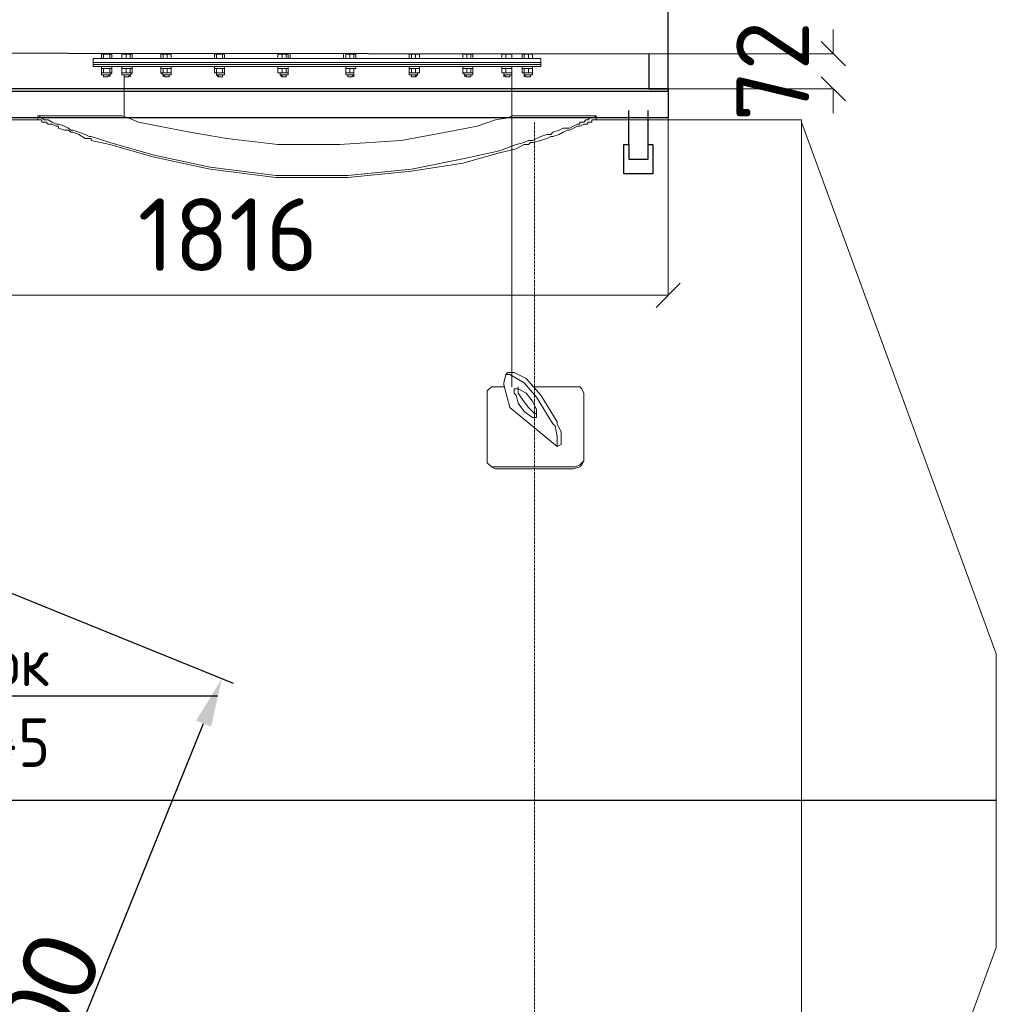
# Model space of a CAD drawing. Header units: millimetres. Extents: x -34827 to 118056, y 11959 to 116489.
# Tile 23 of 105: x 2420 to 4435, y 98137 to 100167. Entities that reach past the tile are written whole.
import ezdxf
from ezdxf import colors
from ezdxf.entities.mleader import LeaderData, LeaderLine
from ezdxf.math import Vec2, Vec3

# ---------------------------------------------------------------- set-up
doc = ezdxf.new("R2010")
doc.units = ezdxf.units.MM
doc.linetypes.add('PDF_IMPORT', pattern=[1, 0.8, -0.2])
doc.layers.add('PDF _Геометрия', color=7, linetype='Continuous')
doc.layers.add('Размеры', color=7, linetype='Continuous', lineweight=15)
doc.styles.get("Standard").update_dxf_attribs({"font": 'isocpeur.ttf'})
doc.styles.add('Аннотативный', font='arial.ttf')
doc.styles.add('СПДС', font='isocpeur.ttf', dxfattribs={"width": 0.9, "height": 100})
doc.dimstyles.new('Размер 1000', dxfattribs={"dimtxt": 300, "dimasz": 50, "dimexe": 0.18, "dimexo": 0.0625, "dimgap": 50, "dimtad": 1, "dimdec": 0, "dimrnd": 1, "dimzin": 0, "dimdsep": 46, "dimtxsty": 'Standard', "dimblk": 'OBLIQUE', "dimcen": -0.09, "dimclrd": 5, "dimclre": 5, "dimclrt": 5, "dimadec": 0, "dimazin": 0, "dimtfac": 1, "dimtdec": 0, "dimtofl": 0, "dimtmove": 0, "dimatfit": 3, "dimldrblk": 'OBLIQUE', "dimfxl": 1, "dimtolj": 1, "dimtzin": 0, "dimlwd": 13, "dimlwe": 13, "dimarcsym": 0})
doc.dimstyles.new('СПДС', dxfattribs={"dimtxt": 100, "dimasz": 100, "dimexe": 25, "dimexo": 0.625, "dimgap": 10, "dimtad": 1, "dimtxsty": 'Аннотативный', "dimcen": 2.5, "dimadec": 0, "dimazin": 0, "dimtfac": 1, "dimtmove": 0, "dimatfit": 3, "dimldrblk": 'NONE', "dimfxl": 25, "dimarcsym": 0})

# ---------------------------------------------------------------- blocks, each defined once
blk = doc.blocks.new('*D255')
at = {"layer": 'Defpoints', "color": 0, "transparency": 16777216}
for p in [(1883.3, 99195.2), (2837.3, 98808.6), (1244.8, 97619.7)]:
    blk.add_point(p, dxfattribs=at)
at = {"layer": 'Размеры', "color": 0, "lineweight": -2, "transparency": 16777216}
for p, q in [((1883.9, 99195), (2860.4, 98799.2)), ((2236.3, 97325.8), (2799.7, 98715.9)), ((1245.3, 97619.5), (2221.9, 97223.7))]:
    blk.add_line(p, q, dxfattribs=at)
at = {"layer": 'Размеры', "color": 0, "transparency": 16777216}
for points in [[(2784.3, 98722.2), (2815.2, 98709.7), (2837.3, 98808.6)], [(2220.8, 97332), (2251.7, 97319.5), (2198.7, 97233.1)]]:
    blk.add_solid(points, dxfattribs=at)
at = {"layer": 'Размеры', "color": 0, "transparency": 16777216, "insert": (2437.7, 98053.4), "char_height": 150, "attachment_point": 5, "rotation": 67.9368, "style": 'Аннотативный'}
blk.add_mtext('1200', dxfattribs=at)
blk = doc.blocks.new('_None')
blk = doc.blocks.new('_Oblique')
at = {"color": 0, "linetype": 'ByBlock', "lineweight": -2}
blk.add_line((-0.5, -0.5), (0.5, 0.5), dxfattribs=at)
blk = doc.blocks.new('*D257')
at = {"layer": 'Defpoints', "color": 0, "transparency": 16777216}
for p in [(1941.9, 99964.7), (3757.9, 99964.7), (3757.9, 99598.9)]:
    blk.add_point(p, dxfattribs=at)
at = {"layer": 'Размеры', "color": 5, "lineweight": 13, "transparency": 16777216}
for p, q in [((1941.9, 99964.6), (1941.9, 99598.7)), ((3757.9, 99964.6), (3757.9, 99598.7)), ((1941.9, 99598.9), (3757.9, 99598.9))]:
    blk.add_line(p, q, dxfattribs=at)
at = {"layer": 'Размеры', "color": 5, "lineweight": 13, "transparency": 16777216, "xscale": 50, "yscale": 50, "zscale": 50, "rotation": 180}
blk.add_blockref('_Oblique', (1941.9, 99598.9), dxfattribs=at)
at = {"layer": 'Размеры', "color": 5, "lineweight": 13, "transparency": 16777216, "xscale": 50, "yscale": 50, "zscale": 50}
blk.add_blockref('_Oblique', (3757.9, 99598.9), dxfattribs=at)
at = {"layer": 'Размеры', "color": 5, "transparency": 16777216, "insert": (2849.9, 99723.9), "char_height": 150, "attachment_point": 5}
blk.add_mtext('\\A1;1816', dxfattribs=at)
blk = doc.blocks.new('*D258')
at = {"layer": 'Defpoints', "color": 0, "transparency": 16777216}
for p in [(3717.8, 100097.1), (4098.4, 100097.1), (3717.9, 100024.7)]:
    blk.add_point(p, dxfattribs=at)
at = {"layer": 'Размеры', "color": 5, "lineweight": 13, "transparency": 16777216}
for p, q in [((4098.4, 100097.1), (4098.4, 100147.1)), ((3717.9, 100097.1), (4098.6, 100097.1)), ((3717.9, 100024.7), (4098.6, 100024.7)), ((4098.4, 100024.7), (4098.4, 99974.7))]:
    blk.add_line(p, q, dxfattribs=at)
at = {"layer": 'Размеры', "color": 5, "lineweight": 13, "transparency": 16777216, "xscale": 50, "yscale": 50, "zscale": 50}
for p, rotation in [((4098.4, 100097.1), 270), ((4098.4, 100024.7), 90)]:
    blk.add_blockref('_Oblique', p, dxfattribs=dict(at, rotation=rotation))
at = {"layer": 'Размеры', "color": 5, "transparency": 16777216, "insert": (3973.4, 100060.9), "char_height": 150, "attachment_point": 5, "rotation": 90}
blk.add_mtext('\\A1;72', dxfattribs=at)

msp = doc.modelspace()

# ---------------------------------------------------------------- linework, layer by layer
msp.add_line((4434.5719, 98557.2732), (-365.4281, 98557.2732))
at = {"lineweight": 30}
for points in [[(3757.8523, 100247.1048), (1281.8523, 100249.7185), (1281.8523, 100099.7185), (3757.8523, 100097.1048)], [(1941.8523, 100019.7185), (3757.8523, 100019.7185), (3757.8523, 100024.7185)], [(3757.8523, 100024.7185), (3757.8523, 99964.7185), (1941.8523, 99964.6806)], [(3757.8523, 100024.7185), (1941.8523, 100024.7185)], [(3676.5224, 99909.7161), (3676.5224, 99979.7161)], [(3716.5224, 99909.7161), (3716.5224, 99979.7161)], [(3716.5224, 99909.7161), (3726.5224, 99909.7161), (3726.5224, 99849.7161), (3666.5224, 99849.7161), (3666.5224, 99909.7161), (3676.5224, 99909.7161)], [(3676.5224, 99909.7161), (3676.5224, 99879.7161), (3716.5224, 99879.7161), (3716.5224, 99909.7161)]]:
    msp.add_lwpolyline(points, dxfattribs=at)
at = {"layer": 'PDF _Геометрия', "lineweight": 5}
for p, q in [((2572.138, 100087.432), (2572.138, 100078.9663)), ((3105.4713, 100087.432), (2572.138, 100087.432)), ((3105.4713, 100078.9663), (2572.138, 100078.9663)), ((2572.138, 100078.9663), (2572.138, 100074.7335)), ((2572.138, 100078.9663), (3105.4713, 100078.9663)), ((2606.0004, 100095.8976), (2589.0692, 100095.8976)), ((2589.0692, 100095.8976), (2589.0692, 100087.432)), ((2589.0692, 100095.8976), (2593.302, 100095.8976)), ((2593.302, 100087.432), (2593.302, 100095.8976)), ((2593.302, 100095.8976), (2597.5348, 100095.8976)), ((2597.5348, 100095.8976), (2601.7676, 100095.8976)), ((2601.7676, 100095.8976), (2606.0004, 100095.8976)), ((2610.2332, 100095.8976), (2606.0004, 100095.8976)), ((2606.0004, 100095.8976), (2606.0004, 100087.432)), ((2606.0004, 100095.8976), (2610.2332, 100095.8976)), ((2610.2332, 100095.8976), (2606.0004, 100095.8976)), ((2610.2332, 100087.432), (2610.2332, 100095.8976)), ((2631.3973, 100087.432), (2631.3973, 100095.8976)), ((2631.3973, 100095.8976), (2648.3285, 100095.8976)), ((2631.3973, 100095.8976), (2635.6301, 100095.8976)), ((2635.6301, 100095.8976), (2639.8629, 100095.8976)), ((2639.8629, 100087.432), (2639.8629, 100095.8976)), ((2639.8629, 100095.8976), (2644.0957, 100095.8976)), ((2644.0957, 100095.8976), (2648.3285, 100095.8976)), ((2648.3285, 100095.8976), (2652.5613, 100095.8976)), ((2648.3285, 100087.432), (2648.3285, 100095.8976)), ((2648.3285, 100095.8976), (2652.5613, 100095.8976)), ((2652.5613, 100095.8976), (2652.5613, 100087.432)), ((2716.0533, 100095.8976), (2711.8205, 100095.8976)), ((2711.8205, 100095.8976), (2711.8205, 100087.432)), ((2711.8205, 100087.432), (2711.8205, 100095.8976)), ((2711.8205, 100095.8976), (2716.0533, 100095.8976)), ((2711.8205, 100095.8976), (2716.0533, 100095.8976)), ((2720.2862, 100095.8976), (2716.0533, 100095.8976)), ((2716.0533, 100095.8976), (2716.0533, 100087.432)), ((2716.0533, 100095.8976), (2732.9846, 100095.8976)), ((2724.519, 100095.8976), (2720.2862, 100095.8976)), ((2728.7518, 100095.8976), (2724.519, 100095.8976)), ((2724.519, 100095.8976), (2724.519, 100087.432)), ((2732.9846, 100095.8976), (2728.7518, 100095.8976)), ((2732.9846, 100095.8976), (2732.9846, 100087.432)), ((2732.9846, 100087.432), (2732.9846, 100095.8976)), ((2821.8735, 100087.432), (2821.8735, 100095.8976)), ((2821.8735, 100095.8976), (2826.1063, 100095.8976)), ((2826.1063, 100095.8976), (2826.1063, 100087.432)), ((2830.3391, 100095.8976), (2826.1063, 100095.8976)), ((2826.1063, 100095.8976), (2843.0375, 100095.8976)), ((2834.5719, 100095.8976), (2830.3391, 100095.8976)), ((2838.8047, 100095.8976), (2834.5719, 100095.8976)), ((2838.8047, 100087.432), (2838.8047, 100095.8976)), ((2838.8047, 100095.8976), (2843.0375, 100095.8976)), ((2843.0375, 100095.8976), (2843.0375, 100087.432)), ((2953.0904, 100087.432), (2953.0904, 100095.8976)), ((2953.0904, 100095.8976), (2957.3232, 100095.8976)), ((2957.3232, 100095.8976), (2953.0904, 100095.8976)), ((2957.3232, 100095.8976), (2974.2544, 100095.8976)), ((2961.556, 100095.8976), (2957.3232, 100095.8976)), ((2961.556, 100087.432), (2961.556, 100095.8976)), ((2961.556, 100095.8976), (2965.7888, 100095.8976)), ((2965.7888, 100095.8976), (2970.0216, 100095.8976)), ((2970.0216, 100087.432), (2970.0216, 100095.8976)), ((2970.0216, 100095.8976), (2974.2544, 100095.8976)), ((2974.2544, 100095.8976), (2974.2544, 100087.432)), ((2978.4872, 100087.432), (2978.4872, 100097.9275)), ((3088.5401, 100087.432), (3088.5401, 100097.8114)), ((3097.0057, 100095.8976), (3092.7729, 100095.8976)), ((3092.7729, 100095.8976), (3092.7729, 100087.432)), ((3092.7729, 100087.432), (3092.7729, 100095.8976)), ((3092.7729, 100095.8976), (3109.7041, 100095.8976)), ((3101.2385, 100095.8976), (3097.0057, 100095.8976)), ((3101.2385, 100087.432), (3101.2385, 100095.8976)), ((3101.2385, 100095.8976), (3105.4713, 100095.8976)), ((3105.4713, 100095.8976), (3109.7041, 100095.8976)), ((3494.8893, 100087.432), (3105.4713, 100087.432)), ((3494.8893, 100078.9663), (3105.4713, 100078.9663)), ((3105.4713, 100078.9663), (3494.8893, 100078.9663)), ((3109.7041, 100095.8976), (3109.7041, 100087.432)), ((3109.7041, 100095.8976), (3113.9369, 100095.8976)), ((3113.9369, 100095.8976), (3109.7041, 100095.8976)), ((3113.9369, 100087.432), (3113.9369, 100095.8976)), ((3240.9211, 100095.8976), (3223.9899, 100095.8976)), ((3223.9899, 100095.8976), (3223.9899, 100087.432)), ((3223.9899, 100087.432), (3223.9899, 100095.8976)), ((3223.9899, 100095.8976), (3228.2227, 100095.8976)), ((3228.2227, 100095.8976), (3228.2227, 100087.432)), ((3232.4555, 100095.8976), (3228.2227, 100095.8976)), ((3236.6883, 100095.8976), (3232.4555, 100095.8976)), ((3236.6883, 100087.432), (3236.6883, 100095.8976)), ((3236.6883, 100095.8976), (3240.9211, 100095.8976)), ((3240.9211, 100095.8976), (3245.1539, 100095.8976)), ((3245.1539, 100095.8976), (3240.9211, 100095.8976)), ((3240.9211, 100095.8976), (3245.1539, 100095.8976)), ((3245.1539, 100095.8976), (3245.1539, 100087.432)), ((3245.1539, 100087.432), (3245.1539, 100095.8976)), ((3334.0428, 100087.432), (3334.0428, 100095.8976)), ((3334.0428, 100095.8976), (3338.2756, 100095.8976)), ((3338.2756, 100095.8976), (3334.0428, 100095.8976)), ((3334.0428, 100095.8976), (3338.2756, 100095.8976)), ((3355.2068, 100095.8976), (3338.2756, 100095.8976)), ((3338.2756, 100095.8976), (3342.5084, 100095.8976)), ((3346.7412, 100095.8976), (3342.5084, 100095.8976)), ((3342.5084, 100095.8976), (3342.5084, 100087.432)), ((3350.974, 100095.8976), (3346.7412, 100095.8976)), ((3350.974, 100087.432), (3350.974, 100095.8976)), ((3350.974, 100095.8976), (3355.2068, 100095.8976)), ((3355.2068, 100087.432), (3355.2068, 100095.8976)), ((3414.466, 100095.8976), (3418.6988, 100095.8976)), ((3418.6988, 100095.8976), (3414.466, 100095.8976)), ((3414.466, 100095.8976), (3414.466, 100087.432)), ((3414.466, 100087.432), (3414.466, 100095.8976)), ((3414.466, 100095.8976), (3418.6988, 100095.8976)), ((3435.6301, 100095.8976), (3418.6988, 100095.8976)), ((3418.6988, 100095.8976), (3422.9317, 100095.8976)), ((3427.1645, 100095.8976), (3422.9317, 100095.8976)), ((3422.9317, 100095.8976), (3422.9317, 100087.432)), ((3431.3973, 100095.8976), (3427.1645, 100095.8976)), ((3435.6301, 100095.8976), (3431.3973, 100095.8976)), ((3435.6301, 100087.432), (3435.6301, 100095.8976)), ((3435.6301, 100095.8976), (3435.6301, 100087.432)), ((3435.6301, 100087.432), (3435.6301, 100095.8976)), ((3461.0269, 100095.8976), (3456.7941, 100095.8976)), ((3456.7941, 100095.8976), (3456.7941, 100087.432)), ((3456.7941, 100087.432), (3456.7941, 100095.8976)), ((3456.7941, 100095.8976), (3461.0269, 100095.8976)), ((3465.2597, 100095.8976), (3461.0269, 100095.8976)), ((3477.9581, 100095.8976), (3461.0269, 100095.8976)), ((3461.0269, 100095.8976), (3461.0269, 100087.432)), ((3469.4925, 100095.8976), (3465.2597, 100095.8976)), ((3469.4925, 100087.432), (3469.4925, 100095.8976)), ((3469.4925, 100095.8976), (3473.7253, 100095.8976)), ((3473.7253, 100095.8976), (3477.9581, 100095.8976)), ((3477.9581, 100095.8976), (3477.9581, 100087.432)), ((3477.9581, 100087.432), (3477.9581, 100095.8976)), ((3494.8893, 100078.9663), (3494.8893, 100087.432)), ((3494.8893, 100074.7335), (3494.8893, 100078.9663)), ((2572.138, 100074.7335), (3105.4713, 100074.7335)), ((2572.138, 100070.5007), (2572.138, 100074.7335)), ((2572.138, 100074.7335), (2580.6036, 100074.7335)), ((2580.6036, 100070.5007), (2572.138, 100070.5007)), ((2580.6036, 100074.7335), (3494.8893, 100074.7335)), ((3494.8893, 100070.5007), (2580.6036, 100070.5007)), ((2589.0692, 100066.2679), (2589.0692, 100070.5007)), ((2589.0692, 100070.5007), (2589.0692, 100066.2679)), ((2589.0692, 100066.2679), (2589.0692, 100057.8023)), ((2593.302, 100066.2679), (2589.0692, 100066.2679)), ((2589.0692, 100066.2679), (2610.2332, 100066.2679)), ((2593.302, 100057.8023), (2593.302, 100066.2679)), ((2593.302, 100066.2679), (2597.5348, 100066.2679)), ((2597.5348, 100066.2679), (2601.7676, 100066.2679)), ((2601.7676, 100066.2679), (2606.0004, 100066.2679)), ((2610.2332, 100066.2679), (2606.0004, 100066.2679)), ((2606.0004, 100066.2679), (2606.0004, 100057.8023)), ((2606.0004, 100066.2679), (2610.2332, 100066.2679)), ((2610.2332, 100066.2679), (2606.0004, 100066.2679)), ((2610.2332, 100066.2679), (2610.2332, 100070.5007)), ((2610.2332, 100057.8023), (2610.2332, 100066.2679)), ((2631.3973, 100066.2679), (2631.3973, 100070.5007)), ((2631.3973, 100070.5007), (2631.3973, 100066.2679)), ((2631.3973, 100066.2679), (2631.3973, 100057.8023)), ((2652.5613, 100066.2679), (2631.3973, 100066.2679)), ((2631.3973, 100066.2679), (2635.6301, 100066.2679)), ((2635.6301, 100066.2679), (2639.8629, 100066.2679)), ((2639.8629, 100066.2679), (2644.0957, 100066.2679)), ((2639.8629, 100066.2679), (2639.8629, 100057.8023)), ((2644.0957, 100066.2679), (2648.3285, 100066.2679)), ((2648.3285, 100066.2679), (2652.5613, 100066.2679)), ((2648.3285, 100057.8023), (2648.3285, 100066.2679)), ((2648.3285, 100066.2679), (2652.5613, 100066.2679)), ((2652.5613, 100070.5007), (2652.5613, 100066.2679)), ((2652.5613, 100066.2679), (2652.5613, 100057.8023)), ((2711.8205, 100070.5007), (2711.8205, 100066.2679)), ((2711.8205, 100066.2679), (2711.8205, 100057.8023)), ((2716.0533, 100066.2679), (2711.8205, 100066.2679)), ((2732.9846, 100066.2679), (2711.8205, 100066.2679)), ((2711.8205, 100066.2679), (2716.0533, 100066.2679)), ((2716.0533, 100057.8023), (2716.0533, 100066.2679)), ((2716.0533, 100066.2679), (2720.2862, 100066.2679)), ((2720.2862, 100066.2679), (2724.519, 100066.2679)), ((2724.519, 100066.2679), (2728.7518, 100066.2679)), ((2724.519, 100066.2679), (2724.519, 100057.8023)), ((2728.7518, 100066.2679), (2732.9846, 100066.2679)), ((2732.9846, 100070.5007), (2732.9846, 100066.2679)), ((2732.9846, 100066.2679), (2732.9846, 100057.8023)), ((2821.8735, 100066.2679), (2821.8735, 100070.5007)), ((2826.1063, 100066.2679), (2821.8735, 100066.2679)), ((2821.8735, 100066.2679), (2821.8735, 100057.8023)), ((2843.0375, 100066.2679), (2821.8735, 100066.2679)), ((2826.1063, 100057.8023), (2826.1063, 100066.2679)), ((2826.1063, 100066.2679), (2830.3391, 100066.2679)), ((2830.3391, 100066.2679), (2834.5719, 100066.2679)), ((2834.5719, 100066.2679), (2838.8047, 100066.2679)), ((2838.8047, 100057.8023), (2838.8047, 100066.2679)), ((2838.8047, 100066.2679), (2843.0375, 100066.2679)), ((2843.0375, 100070.5007), (2843.0375, 100066.2679)), ((2843.0375, 100066.2679), (2843.0375, 100057.8023)), ((2953.0904, 100066.2679), (2953.0904, 100070.5007)), ((2974.2544, 100066.2679), (2953.0904, 100066.2679)), ((2953.0904, 100057.8023), (2953.0904, 100066.2679)), ((2953.0904, 100066.2679), (2957.3232, 100066.2679)), ((2957.3232, 100066.2679), (2953.0904, 100066.2679)), ((2957.3232, 100066.2679), (2961.556, 100066.2679)), ((2961.556, 100066.2679), (2961.556, 100057.8023)), ((2961.556, 100066.2679), (2965.7888, 100066.2679)), ((2965.7888, 100066.2679), (2970.0216, 100066.2679)), ((2970.0216, 100066.2679), (2970.0216, 100057.8023)), ((2970.0216, 100066.2679), (2974.2544, 100066.2679)), ((2974.2544, 100070.5007), (2974.2544, 100066.2679)), ((2974.2544, 100066.2679), (2974.2544, 100057.8023)), ((3092.7729, 100066.2679), (3092.7729, 100070.5007)), ((3092.7729, 100057.8023), (3092.7729, 100066.2679)), ((3092.7729, 100066.2679), (3097.0057, 100066.2679)), ((3113.9369, 100066.2679), (3092.7729, 100066.2679)), ((3097.0057, 100066.2679), (3101.2385, 100066.2679)), ((3101.2385, 100066.2679), (3105.4713, 100066.2679)), ((3101.2385, 100066.2679), (3101.2385, 100057.8023)), ((3105.4713, 100074.7335), (3494.8893, 100074.7335)), ((3105.4713, 100066.2679), (3109.7041, 100066.2679)), ((3109.7041, 100066.2679), (3109.7041, 100057.8023)), ((3113.9369, 100070.5007), (3113.9369, 100066.2679)), ((3223.9899, 100070.5007), (3223.9899, 100066.2679)), ((3223.9899, 100057.8023), (3223.9899, 100066.2679)), ((3223.9899, 100066.2679), (3228.2227, 100066.2679)), ((3223.9899, 100066.2679), (3245.1539, 100066.2679)), ((3232.4555, 100066.2679), (3228.2227, 100066.2679)), ((3228.2227, 100066.2679), (3228.2227, 100057.8023)), ((3236.6883, 100066.2679), (3232.4555, 100066.2679)), ((3240.9211, 100066.2679), (3236.6883, 100066.2679)), ((3236.6883, 100057.8023), (3236.6883, 100066.2679)), ((3240.9211, 100066.2679), (3245.1539, 100066.2679)), ((3245.1539, 100066.2679), (3240.9211, 100066.2679)), ((3245.1539, 100070.5007), (3245.1539, 100066.2679)), ((3245.1539, 100066.2679), (3245.1539, 100057.8023)), ((3334.0428, 100066.2679), (3334.0428, 100070.5007)), ((3338.2756, 100066.2679), (3334.0428, 100066.2679)), ((3334.0428, 100066.2679), (3338.2756, 100066.2679)), ((3338.2756, 100066.2679), (3334.0428, 100066.2679)), ((3334.0428, 100066.2679), (3334.0428, 100057.8023)), ((3355.2068, 100066.2679), (3338.2756, 100066.2679)), ((3338.2756, 100066.2679), (3342.5084, 100066.2679)), ((3346.7412, 100066.2679), (3342.5084, 100066.2679)), ((3342.5084, 100066.2679), (3342.5084, 100057.8023)), ((3350.974, 100066.2679), (3346.7412, 100066.2679)), ((3350.974, 100066.2679), (3355.2068, 100066.2679)), ((3350.974, 100057.8023), (3350.974, 100066.2679)), ((3355.2068, 100070.5007), (3355.2068, 100066.2679)), ((3355.2068, 100066.2679), (3355.2068, 100057.8023)), ((3414.466, 100070.5007), (3414.466, 100066.2679)), ((3418.6988, 100066.2679), (3414.466, 100066.2679)), ((3414.466, 100066.2679), (3418.6988, 100066.2679)), ((3418.6988, 100066.2679), (3414.466, 100066.2679)), ((3414.466, 100066.2679), (3414.466, 100057.8023)), ((3435.6301, 100066.2679), (3418.6988, 100066.2679)), ((3418.6988, 100066.2679), (3422.9317, 100066.2679)), ((3427.1645, 100066.2679), (3422.9317, 100066.2679)), ((3422.9317, 100066.2679), (3422.9317, 100057.8023)), ((3431.3973, 100066.2679), (3427.1645, 100066.2679)), ((3435.6301, 100066.2679), (3431.3973, 100066.2679)), ((3435.6301, 100070.5007), (3435.6301, 100066.2679)), ((3435.6301, 100057.8023), (3435.6301, 100066.2679)), ((3435.6301, 100066.2679), (3435.6301, 100057.8023)), ((3435.6301, 100057.8023), (3435.6301, 100066.2679)), ((3456.7941, 100066.2679), (3456.7941, 100070.5007)), ((3456.7941, 100070.5007), (3456.7941, 100066.2679)), ((3465.2597, 100066.2679), (3456.7941, 100066.2679)), ((3461.0269, 100066.2679), (3456.7941, 100066.2679)), ((3456.7941, 100066.2679), (3456.7941, 100057.8023)), ((3456.7941, 100057.8023), (3456.7941, 100066.2679)), ((3456.7941, 100066.2679), (3461.0269, 100066.2679)), ((3465.2597, 100066.2679), (3461.0269, 100066.2679)), ((3461.0269, 100066.2679), (3461.0269, 100057.8023)), ((3477.9581, 100066.2679), (3465.2597, 100066.2679)), ((3469.4925, 100066.2679), (3465.2597, 100066.2679)), ((3473.7253, 100066.2679), (3469.4925, 100066.2679)), ((3469.4925, 100066.2679), (3469.4925, 100057.8023)), ((3477.9581, 100066.2679), (3473.7253, 100066.2679)), ((3477.9581, 100070.5007), (3477.9581, 100066.2679)), ((3477.9581, 100057.8023), (3477.9581, 100066.2679)), ((3477.9581, 100057.8023), (3477.9581, 100066.2679)), ((3494.8893, 100074.7335), (3494.8893, 100070.5007)), ((2589.0692, 100057.8023), (2589.0692, 100053.5695)), ((2593.302, 100057.8023), (2589.0692, 100057.8023)), ((2589.0692, 100057.8023), (2589.0692, 100053.5695)), ((2589.0692, 100053.5695), (2606.0004, 100053.5695)), ((2597.5348, 100057.8023), (2593.302, 100057.8023)), ((2593.302, 100049.3367), (2593.302, 100053.5695)), ((2593.302, 100053.5695), (2597.5348, 100053.5695)), ((2593.302, 100053.5695), (2593.302, 100049.3367)), ((2593.302, 100053.5695), (2593.302, 100049.3367)), ((2597.5348, 100049.3367), (2593.302, 100049.3367)), ((2601.7676, 100057.8023), (2597.5348, 100057.8023)), ((2597.5348, 100053.5695), (2606.0004, 100053.5695)), ((2601.7676, 100049.3367), (2597.5348, 100049.3367)), ((2606.0004, 100057.8023), (2601.7676, 100057.8023)), ((2606.0004, 100053.5695), (2601.7676, 100049.3367)), ((2606.0004, 100053.5695), (2610.2332, 100057.8023)), ((2610.2332, 100057.8023), (2606.0004, 100053.5695)), ((2606.0004, 100057.8023), (2610.2332, 100057.8023)), ((2606.0004, 100053.5695), (2606.0004, 100049.3367)), ((2631.3973, 100057.8023), (2631.3973, 100053.5695)), ((2631.3973, 100053.5695), (2631.3973, 100057.8023)), ((2631.3973, 100057.8023), (2635.6301, 100057.8023)), ((2631.3973, 100053.5695), (2635.6301, 100053.5695)), ((2635.6301, 100057.8023), (2639.8629, 100057.8023)), ((2635.6301, 100049.3367), (2635.6301, 100053.5695)), ((2635.6301, 100053.5695), (2644.0957, 100053.5695)), ((2635.6301, 100053.5695), (2635.6301, 99964.6806)), ((2648.3285, 100053.5695), (2635.6301, 100053.5695)), ((2635.6301, 100053.5695), (2635.6301, 100049.3367)), ((2644.0957, 100049.3367), (2635.6301, 100049.3367)), ((2639.8629, 100057.8023), (2644.0957, 100057.8023)), ((2644.0957, 100057.8023), (2648.3285, 100057.8023)), ((2644.0957, 100053.5695), (2648.3285, 100053.5695)), ((2648.3285, 100053.5695), (2644.0957, 100049.3367)), ((2652.5613, 100057.8023), (2648.3285, 100057.8023)), ((2652.5613, 100057.8023), (2648.3285, 100053.5695)), ((2648.3285, 100053.5695), (2648.3285, 100049.3367)), ((2711.8205, 100057.8023), (2716.0533, 100057.8023)), ((2711.8205, 100057.8023), (2716.0533, 100053.5695)), ((2720.2862, 100057.8023), (2716.0533, 100057.8023)), ((2720.2862, 100049.3367), (2716.0533, 100053.5695)), ((2716.0533, 100053.5695), (2724.519, 100053.5695)), ((2716.0533, 100053.5695), (2732.9846, 100053.5695)), ((2716.0533, 100053.5695), (2716.0533, 100049.3367)), ((2724.519, 100057.8023), (2720.2862, 100057.8023)), ((2724.519, 100049.3367), (2720.2862, 100049.3367)), ((2728.7518, 100057.8023), (2724.519, 100057.8023)), ((2724.519, 100053.5695), (2728.7518, 100053.5695)), ((2728.7518, 100049.3367), (2724.519, 100049.3367)), ((2732.9846, 100057.8023), (2728.7518, 100057.8023)), ((2728.7518, 100053.5695), (2728.7518, 100049.3367)), ((2728.7518, 100053.5695), (2728.7518, 100049.3367)), ((2732.9846, 100053.5695), (2732.9846, 100057.8023)), ((2821.8735, 100057.8023), (2826.1063, 100057.8023)), ((2826.1063, 100057.8023), (2830.3391, 100057.8023)), ((2826.1063, 100053.5695), (2826.1063, 100057.8023)), ((2830.3391, 100053.5695), (2826.1063, 100053.5695)), ((2830.3391, 100049.3367), (2826.1063, 100053.5695)), ((2826.1063, 100053.5695), (2838.8047, 100053.5695)), ((2830.3391, 100057.8023), (2834.5719, 100057.8023)), ((2843.0375, 100053.5695), (2830.3391, 100053.5695)), ((2830.3391, 100053.5695), (2830.3391, 100049.3367)), ((2838.8047, 100049.3367), (2830.3391, 100049.3367)), ((2834.5719, 100057.8023), (2838.8047, 100057.8023)), ((2843.0375, 100057.8023), (2838.8047, 100057.8023)), ((2838.8047, 100053.5695), (2838.8047, 100049.3367)), ((2838.8047, 100053.5695), (2838.8047, 100049.3367)), ((2843.0375, 100057.8023), (2843.0375, 100053.5695)), ((2957.3232, 100057.8023), (2953.0904, 100057.8023)), ((2957.3232, 100057.8023), (2953.0904, 100057.8023)), ((2961.556, 100057.8023), (2957.3232, 100057.8023)), ((2957.3232, 100053.5695), (2957.3232, 100057.8023)), ((2961.556, 100049.3367), (2957.3232, 100053.5695)), ((2957.3232, 100053.5695), (2970.0216, 100053.5695)), ((2961.556, 100053.5695), (2957.3232, 100053.5695)), ((2965.7888, 100057.8023), (2961.556, 100057.8023)), ((2974.2544, 100053.5695), (2961.556, 100053.5695)), ((2961.556, 100053.5695), (2961.556, 100049.3367)), ((2970.0216, 100049.3367), (2961.556, 100049.3367)), ((2970.0216, 100057.8023), (2965.7888, 100057.8023)), ((2970.0216, 100057.8023), (2974.2544, 100057.8023)), ((2970.0216, 100053.5695), (2970.0216, 100049.3367)), ((2970.0216, 100053.5695), (2970.0216, 100049.3367)), ((2974.2544, 100057.8023), (2974.2544, 100053.5695)), ((3092.7729, 100053.5695), (3092.7729, 100057.8023)), ((3097.0057, 100057.8023), (3092.7729, 100057.8023)), ((3101.2385, 100053.5695), (3092.7729, 100053.5695)), ((3101.2385, 100057.8023), (3097.0057, 100057.8023)), ((3097.0057, 100049.3367), (3097.0057, 100053.5695)), ((3097.0057, 100053.5695), (3109.7041, 100053.5695)), ((3097.0057, 100053.5695), (3097.0057, 100049.3367)), ((3105.4713, 100049.3367), (3097.0057, 100049.3367)), ((3105.4713, 100057.8023), (3101.2385, 100057.8023)), ((3109.7041, 100053.5695), (3101.2385, 100053.5695)), ((3109.7041, 100057.8023), (3105.4713, 100057.8023)), ((3109.7041, 100053.5695), (3105.4713, 100049.3367)), ((3109.7041, 100057.8023), (3109.7041, 100053.5695)), ((3109.7041, 100053.5695), (3109.7041, 100049.3367)), ((3223.9899, 100053.5695), (3223.9899, 100057.8023)), ((3228.2227, 100057.8023), (3223.9899, 100057.8023)), ((3236.6883, 100053.5695), (3223.9899, 100053.5695)), ((3228.2227, 100057.8023), (3232.4555, 100057.8023)), ((3240.9211, 100053.5695), (3228.2227, 100053.5695)), ((3228.2227, 100053.5695), (3228.2227, 100049.3367)), ((3228.2227, 100053.5695), (3228.2227, 100049.3367)), ((3228.2227, 100049.3367), (3236.6883, 100049.3367)), ((3232.4555, 100057.8023), (3236.6883, 100057.8023)), ((3236.6883, 100057.8023), (3240.9211, 100057.8023)), ((3236.6883, 100049.3367), (3240.9211, 100053.5695)), ((3240.9211, 100053.5695), (3236.6883, 100053.5695)), ((3236.6883, 100053.5695), (3236.6883, 100049.3367)), ((3240.9211, 100057.8023), (3245.1539, 100057.8023)), ((3245.1539, 100057.8023), (3240.9211, 100057.8023)), ((3240.9211, 100057.8023), (3240.9211, 100053.5695)), ((3334.0428, 100057.8023), (3338.2756, 100053.5695)), ((3338.2756, 100057.8023), (3334.0428, 100057.8023)), ((3342.5084, 100057.8023), (3338.2756, 100057.8023)), ((3342.5084, 100049.3367), (3338.2756, 100053.5695)), ((3338.2756, 100053.5695), (3350.974, 100053.5695)), ((3338.2756, 100053.5695), (3350.974, 100053.5695)), ((3338.2756, 100053.5695), (3338.2756, 100049.3367)), ((3342.5084, 100057.8023), (3346.7412, 100057.8023)), ((3350.974, 100049.3367), (3342.5084, 100049.3367)), ((3346.7412, 100057.8023), (3350.974, 100057.8023)), ((3355.2068, 100057.8023), (3350.974, 100057.8023)), ((3350.974, 100053.5695), (3350.974, 100049.3367)), ((3350.974, 100053.5695), (3350.974, 100049.3367)), ((3350.974, 100053.5695), (3355.2068, 100053.5695)), ((3355.2068, 100053.5695), (3355.2068, 100057.8023)), ((3414.466, 100057.8023), (3418.6988, 100057.8023)), ((3418.6988, 100057.8023), (3414.466, 100057.8023)), ((3422.9317, 100057.8023), (3418.6988, 100057.8023)), ((3418.6988, 100057.8023), (3418.6988, 100053.5695)), ((3418.6988, 100053.5695), (3431.3973, 100053.5695)), ((3422.9317, 100049.3367), (3418.6988, 100053.5695)), ((3418.6988, 100053.5695), (3431.3973, 100053.5695)), ((3418.6988, 100053.5695), (3418.6988, 100049.3367)), ((3427.1645, 100057.8023), (3422.9317, 100057.8023)), ((3431.3973, 100049.3367), (3422.9317, 100049.3367)), ((3431.3973, 100057.8023), (3427.1645, 100057.8023)), ((3435.6301, 100057.8023), (3431.3973, 100057.8023)), ((3431.3973, 100053.5695), (3431.3973, 100049.3367)), ((3431.3973, 100053.5695), (3435.6301, 100053.5695)), ((3431.3973, 100053.5695), (3431.3973, 100049.3367)), ((3435.6301, 100053.5695), (3435.6301, 100057.8023)), ((3435.6301, 100053.5695), (3435.6301, 99964.6806)), ((3456.7941, 100057.8023), (3461.0269, 100057.8023)), ((3461.0269, 100057.8023), (3456.7941, 100057.8023)), ((3461.0269, 100057.8023), (3465.2597, 100057.8023)), ((3461.0269, 100053.5695), (3461.0269, 100057.8023)), ((3461.0269, 100057.8023), (3461.0269, 100053.5695)), ((3465.2597, 100049.3367), (3461.0269, 100053.5695)), ((3461.0269, 100053.5695), (3465.2597, 100049.3367)), ((3473.7253, 100053.5695), (3461.0269, 100053.5695)), ((3461.0269, 100053.5695), (3477.9581, 100053.5695)), ((3461.0269, 100053.5695), (3461.0269, 100049.3367)), ((3465.2597, 100057.8023), (3469.4925, 100057.8023)), ((3465.2597, 100049.3367), (3473.7253, 100049.3367)), ((3469.4925, 100057.8023), (3473.7253, 100057.8023)), ((3473.7253, 100057.8023), (3477.9581, 100057.8023)), ((3473.7253, 100049.3367), (3473.7253, 100053.5695)), ((3473.7253, 100053.5695), (3473.7253, 100049.3367)), ((3477.9581, 100053.5695), (3477.9581, 100057.8023)), ((3477.9581, 100057.8023), (3477.9581, 100053.5695)), ((3435.6301, 100011.2415), (3435.6301, 99410.1833)), ((2457.8523, 99960.4478), (1094.8893, 99960.4478)), ((1094.8893, 99960.4478), (2457.8523, 99960.4478)), ((2457.8523, 99968.9134), (2631.3973, 99968.9134)), ((2631.3973, 99968.9134), (2457.8523, 99968.9134)), ((2457.8523, 99968.9134), (2457.8523, 99960.4478)), ((2462.0851, 99968.9134), (2457.8523, 99968.9134)), ((2457.8523, 99968.9134), (2457.8523, 99960.4478)), ((2457.8523, 99960.4478), (2462.0851, 99960.4478)), ((2462.0851, 99964.6806), (2462.0851, 99968.9134)), ((2466.3179, 99964.6806), (2462.0851, 99964.6806)), ((2462.0851, 99960.4478), (2466.3179, 99960.4478)), ((2470.5507, 99960.4478), (2466.3179, 99964.6806)), ((2466.3179, 99960.4478), (2466.3179, 99956.215)), ((2474.7835, 99960.4478), (2470.5507, 99960.4478)), ((2479.0163, 99960.4478), (2474.7835, 99960.4478)), ((2487.4819, 99956.215), (2479.0163, 99960.4478)), ((2631.3973, 99968.9134), (2644.0957, 99964.6806)), ((2644.0957, 99964.6806), (2665.2597, 99956.215)), ((3363.6724, 99947.7494), (3401.7676, 99960.4478)), ((3401.7676, 99960.4478), (3427.1645, 99964.6806)), ((3427.1645, 99964.6806), (3435.6301, 99968.9134)), ((3609.175, 99968.9134), (3435.6301, 99968.9134)), ((3435.6301, 99968.9134), (3609.175, 99968.9134)), ((3507.5877, 99964.6806), (3503.3549, 99964.6806)), ((3503.3549, 99964.6806), (3507.5877, 99964.6806)), ((3511.8205, 99964.6806), (3507.5877, 99964.6806)), ((3507.5877, 99964.6806), (3511.8205, 99964.6806)), ((3588.011, 99960.4478), (3583.7782, 99956.215)), ((3592.2438, 99960.4478), (3588.011, 99960.4478)), ((3596.4766, 99964.6806), (3592.2438, 99960.4478)), ((3600.7094, 99964.6806), (3596.4766, 99964.6806)), ((3604.9422, 99964.6806), (3600.7094, 99964.6806)), ((3600.7094, 99956.215), (3600.7094, 99960.4478)), ((3600.7094, 99960.4478), (3604.9422, 99960.4478)), ((3609.175, 99968.9134), (3604.9422, 99964.6806)), ((3604.9422, 99960.4478), (3609.175, 99960.4478)), ((3609.175, 99960.4478), (3609.175, 99968.9134)), ((3609.175, 99968.9134), (3609.175, 99960.4478)), ((3609.175, 99960.4478), (4032.4555, 99960.4478)), ((4032.4555, 99960.4478), (3609.175, 99960.4478)), ((4032.4555, 99960.4478), (3621.8735, 99960.4478)), ((4032.4555, 99960.4478), (4032.4555, 97949.8658)), ((4032.4555, 98800.6595), (4032.4555, 99960.4478)), ((2466.3179, 99956.215), (2470.5507, 99956.215)), ((2470.5507, 99956.215), (2474.7835, 99956.215)), ((2474.7835, 99956.215), (2479.0163, 99951.9822)), ((2479.0163, 99951.9822), (2487.4819, 99951.9822)), ((2495.9475, 99951.9822), (2487.4819, 99956.215)), ((2487.4819, 99951.9822), (2495.9475, 99947.7494)), ((2500.1803, 99951.9822), (2495.9475, 99951.9822)), ((2495.9475, 99947.7494), (2500.1803, 99947.7494)), ((2512.8787, 99947.7494), (2500.1803, 99951.9822)), ((2500.1803, 99947.7494), (2500.1803, 99943.5166)), ((2500.1803, 99943.5166), (2512.8787, 99939.2838)), ((2521.3444, 99943.5166), (2512.8787, 99947.7494)), ((2512.8787, 99939.2838), (2521.3444, 99939.2838)), ((2525.5772, 99939.2838), (2521.3444, 99943.5166)), ((2521.3444, 99939.2838), (2525.5772, 99935.051)), ((2529.81, 99939.2838), (2525.5772, 99939.2838)), ((2542.5084, 99935.051), (2529.81, 99939.2838)), ((2665.2597, 99956.215), (2707.5877, 99947.7494)), ((2707.5877, 99947.7494), (2771.0798, 99935.051)), ((3300.1803, 99935.051), (3363.6724, 99947.7494)), ((3532.9846, 99939.2838), (3520.2862, 99935.051)), ((3541.4502, 99943.5166), (3532.9846, 99939.2838)), ((3549.9158, 99943.5166), (3541.4502, 99943.5166)), ((3541.4502, 99935.051), (3549.9158, 99939.2838)), ((3554.1486, 99943.5166), (3549.9158, 99943.5166)), ((3549.9158, 99939.2838), (3554.1486, 99939.2838)), ((3562.6142, 99947.7494), (3554.1486, 99943.5166)), ((3554.1486, 99939.2838), (3562.6142, 99943.5166)), ((3571.0798, 99951.9822), (3562.6142, 99947.7494)), ((3562.6142, 99943.5166), (3571.0798, 99947.7494)), ((3575.3126, 99951.9822), (3571.0798, 99951.9822)), ((3571.0798, 99947.7494), (3575.3126, 99947.7494)), ((3583.7782, 99956.215), (3575.3126, 99956.215)), ((3575.3126, 99956.215), (3575.3126, 99951.9822)), ((3575.3126, 99947.7494), (3583.7782, 99951.9822)), ((3583.7782, 99951.9822), (3588.011, 99951.9822)), ((3588.011, 99951.9822), (3592.2438, 99951.9822)), ((3592.2438, 99951.9822), (3592.2438, 99956.215)), ((3592.2438, 99956.215), (3596.4766, 99956.215)), ((3596.4766, 99956.215), (3600.7094, 99956.215)), ((4032.4555, 99956.215), (4434.5719, 98859.9187)), ((4434.5719, 98859.9187), (4032.4555, 99956.215)), ((2525.5772, 99935.051), (2529.81, 99935.051)), ((2529.81, 99935.051), (2542.5084, 99930.8182)), ((2555.2068, 99930.8182), (2542.5084, 99935.051)), ((2542.5084, 99930.8182), (2555.2068, 99922.3526)), ((2563.6724, 99926.5854), (2555.2068, 99930.8182)), ((2555.2068, 99922.3526), (2563.6724, 99922.3526)), ((2567.9052, 99926.5854), (2563.6724, 99926.5854)), ((2563.6724, 99922.3526), (2567.9052, 99922.3526)), ((2606.0004, 99913.887), (2567.9052, 99926.5854)), ((2567.9052, 99922.3526), (2567.9052, 99918.1198)), ((2567.9052, 99918.1198), (2606.0004, 99909.6542)), ((2771.0798, 99935.051), (2847.2703, 99922.3526)), ((2847.2703, 99922.3526), (2953.0904, 99909.6542)), ((3080.0745, 99909.6542), (3207.0586, 99918.1198)), ((3207.0586, 99918.1198), (3300.1803, 99935.051)), ((3469.4925, 99918.1198), (3461.0269, 99913.887)), ((3473.7253, 99918.1198), (3469.4925, 99918.1198)), ((3477.9581, 99918.1198), (3473.7253, 99918.1198)), ((3494.8893, 99926.5854), (3477.9581, 99918.1198)), ((3477.9581, 99913.887), (3494.8893, 99918.1198)), ((3507.5877, 99930.8182), (3494.8893, 99926.5854)), ((3494.8893, 99918.1198), (3507.5877, 99922.3526)), ((3516.0533, 99930.8182), (3507.5877, 99930.8182)), ((3507.5877, 99922.3526), (3516.0533, 99926.5854)), ((3520.2862, 99935.051), (3516.0533, 99930.8182)), ((3516.0533, 99926.5854), (3520.2862, 99926.5854)), ((3520.2862, 99926.5854), (3532.9846, 99930.8182)), ((3532.9846, 99930.8182), (3541.4502, 99935.051)), ((2694.8893, 99888.4902), (2606.0004, 99913.887)), ((2606.0004, 99909.6542), (2694.8893, 99884.2574)), ((2953.0904, 99909.6542), (3080.0745, 99909.6542)), ((3410.2332, 99896.9558), (3334.0428, 99880.0245)), ((3444.0957, 99909.6542), (3410.2332, 99896.9558)), ((3410.2332, 99892.723), (3444.0957, 99901.1886)), ((3461.0269, 99913.887), (3444.0957, 99909.6542)), ((3444.0957, 99901.1886), (3461.0269, 99909.6542)), ((3461.0269, 99909.6542), (3469.4925, 99909.6542)), ((3469.4925, 99909.6542), (3473.7253, 99913.887)), ((3473.7253, 99913.887), (3477.9581, 99913.887)), ((2813.4078, 99863.0933), (2694.8893, 99888.4902)), ((2694.8893, 99884.2574), (2813.4078, 99858.8605)), ((3334.0428, 99880.0245), (3228.2227, 99858.8605)), ((3334.0428, 99871.5589), (3410.2332, 99892.723)), ((2948.8576, 99846.1621), (2813.4078, 99863.0933)), ((2813.4078, 99858.8605), (2948.8576, 99841.9293)), ((3228.2227, 99858.8605), (3097.0057, 99846.1621)), ((3228.2227, 99854.6277), (3334.0428, 99871.5589)), ((3097.0057, 99846.1621), (2948.8576, 99846.1621)), ((2948.8576, 99841.9293), (3097.0057, 99841.9293)), ((3097.0057, 99841.9293), (3228.2227, 99854.6277)), ((3422.9317, 99435.5801), (3418.6988, 99418.6489)), ((3427.1645, 99439.8129), (3422.9317, 99435.5801)), ((3431.3973, 99435.5801), (3422.9317, 99435.5801)), ((3439.8629, 99439.8129), (3427.1645, 99439.8129)), ((3461.0269, 99418.6489), (3431.3973, 99435.5801)), ((3465.2597, 99427.1145), (3439.8629, 99439.8129)), ((3384.8364, 99401.7177), (3393.302, 99410.1833)), ((3393.302, 99410.1833), (3401.7676, 99410.1833)), ((3401.7676, 99410.1833), (3418.6988, 99410.1833)), ((3418.6988, 99418.6489), (3418.6988, 99414.4161)), ((3418.6988, 99414.4161), (3431.3973, 99367.8552)), ((3448.3285, 99410.1833), (3448.3285, 99397.4849)), ((3486.4237, 99389.0193), (3461.0269, 99418.6489)), ((3494.8893, 99393.2521), (3465.2597, 99427.1145)), ((3482.1909, 99410.1833), (3562.6142, 99410.1833)), ((3562.6142, 99410.1833), (3575.3126, 99410.1833)), ((3575.3126, 99410.1833), (3579.5454, 99405.9505)), ((3384.8364, 99397.4849), (3384.8364, 99401.7177)), ((3384.8364, 99262.0351), (3384.8364, 99397.4849)), ((3448.3285, 99405.9505), (3439.8629, 99405.9505)), ((3439.8629, 99405.9505), (3439.8629, 99397.4849)), ((3439.8629, 99397.4849), (3444.0957, 99393.2521)), ((3444.0957, 99393.2521), (3448.3285, 99376.3208)), ((3465.2597, 99397.4849), (3448.3285, 99405.9505)), ((3448.3285, 99397.4849), (3456.7941, 99384.7865)), ((3477.9581, 99380.5536), (3465.2597, 99397.4849)), ((3520.2862, 99333.9928), (3486.4237, 99389.0193)), ((3528.7518, 99338.2256), (3494.8893, 99393.2521)), ((3579.5454, 99405.9505), (3583.7782, 99397.4849)), ((3583.7782, 99397.4849), (3583.7782, 99262.0351)), ((3448.3285, 99376.3208), (3461.0269, 99359.3896)), ((3456.7941, 99384.7865), (3469.4925, 99367.8552)), ((3486.4237, 99363.6224), (3477.9581, 99380.5536)), ((3431.3973, 99367.8552), (3528.7518, 99287.432)), ((3461.0269, 99359.3896), (3477.9581, 99346.6912)), ((3469.4925, 99367.8552), (3482.1909, 99355.1568)), ((3482.1909, 99355.1568), (3486.4237, 99355.1568)), ((3486.4237, 99359.3896), (3486.4237, 99363.6224)), ((3486.4237, 99346.6912), (3486.4237, 99359.3896)), ((3477.9581, 99346.6912), (3486.4237, 99346.6912)), ((3524.519, 99329.76), (3520.2862, 99333.9928)), ((3528.7518, 99308.596), (3524.519, 99329.76)), ((3528.7518, 99333.9928), (3528.7518, 99338.2256)), ((3537.2174, 99317.0616), (3528.7518, 99333.9928)), ((3528.7518, 99287.432), (3528.7518, 99308.596)), ((3537.2174, 99291.6648), (3537.2174, 99317.0616)), ((3528.7518, 99287.432), (3537.2174, 99291.6648)), ((3384.8364, 99253.5695), (3384.8364, 99262.0351)), ((3384.8364, 99262.0351), (3384.8364, 99257.8023)), ((3384.8364, 99257.8023), (3384.8364, 99253.5695)), ((3384.8364, 99253.5695), (3393.302, 99245.1039)), ((3393.302, 99245.1039), (3384.8364, 99253.5695)), ((3575.3126, 99249.3367), (3566.847, 99245.1039)), ((3583.7782, 99257.8023), (3575.3126, 99249.3367)), ((3575.3126, 99245.1039), (3579.5454, 99249.3367)), ((3579.5454, 99249.3367), (3583.7782, 99257.8023)), ((3583.7782, 99257.8023), (3583.7782, 99262.0351)), ((3583.7782, 99262.0351), (3583.7782, 99257.8023)), ((3393.302, 99245.1039), (3401.7676, 99240.8711)), ((3401.7676, 99245.1039), (3393.302, 99245.1039)), ((3562.6142, 99245.1039), (3401.7676, 99245.1039)), ((3401.7676, 99240.8711), (3562.6142, 99240.8711)), ((3562.6142, 99240.8711), (3575.3126, 99245.1039)), ((3566.847, 99245.1039), (3562.6142, 99245.1039)), ((4434.5719, 98855.6859), (4434.5719, 98859.9187)), ((4434.5719, 98859.9187), (4434.5719, 98254.6277)), ((4434.5719, 98254.6277), (4104.4131, 97353.0404))]:
    msp.add_line(p, q, dxfattribs=at)
at = {"layer": 'PDF _Геометрия', "linetype": 'PDF_IMPORT', "lineweight": 5, "ltscale": 0.286667}
msp.add_line((3482.1909, 99956.215), (3482.1909, 97154.0986), dxfattribs=at)
at = {"layer": 'Размеры', "lineweight": 30}
msp.add_lwpolyline([(3717.8523, 100097.147), (3717.8523, 100024.7185), (3757.8523, 100024.7185), (3757.8523, 101234.7185), (3717.8523, 101234.7185)], dxfattribs=at)

# ---------------------------------------------------------------- dimensions: what is measured, and where the dimension line sits
at = {"layer": 'Размеры', "color": 5}
dim = msp.add_linear_dim(base=(4098.3985, 100097.1471), p1=(3717.8523, 100024.7185), p2=(3717.8232, 100097.1471), angle=90, dimstyle='Размер 1000', override={"dimtxt": 150}, dxfattribs=at)
dim.commit()
dim.dimension.update_dxf_attribs({"geometry": '*D258', "text_midpoint": (4098.3985, 100060.9328), "dimtype": 160})
dim = msp.add_linear_dim(base=(3757.8523, 99598.9199), p1=(1941.8523, 99964.6806), p2=(3757.8523, 99964.6806), dimstyle='Размер 1000', override={"dimtxt": 150}, dxfattribs=at)
dim.commit()
dim.dimension.update_dxf_attribs({"geometry": '*D257', "text_midpoint": (2849.8523, 99723.9199)})
dim = msp.add_linear_dim(base=(2837.2695, 98808.5962), p1=(1244.7641, 97619.7272), p2=(1883.3343, 99195.2361), angle=67.9367747, text='1200', dimstyle='СПДС', override={"dimtxt": 150, "dimrnd": 1}, dxfattribs=at)
dim.commit()
dim.dimension.update_dxf_attribs({"geometry": '*D255', "text_midpoint": (2517.9845, 98020.8418), "dimtype": 161})

# ---------------------------------------------------------------- leaders
ml = msp.add_multileader_mtext('Standard', dxfattribs=at)
ml.set_content('уголок 63*63*5', color=5, style='СПДС')
ml.set_leader_properties()
ml.build(insert=Vec2(0, 0))
ml.multileader.update_dxf_attribs({"text_left_attachment_type": 6, "text_right_attachment_type": 6, "dogleg_length": 1, "arrow_head_size": 50})
ctx = ml.context
ctx.base_point, ctx.char_height, ctx.arrow_head_size, ctx.landing_gap_size, ctx.plane_origin = Vec3(2039.4003, 98773.4358), 100, 50, 2.5, Vec3(1650.3225, 98806.0228)
ctx.left_attachment, ctx.right_attachment, ctx.text_align_type = 6, 6, 2
notes = []
notes.append((ctx, [(0, (1, 1, 0), (2036.9003, 98773.4358), (1, 0), 2.5, [(1, [(1647.0628, 98515.0117)], 0, [])])]))
ctx.mtext.insert, ctx.mtext.width, ctx.mtext.alignment, ctx.mtext.flow_direction = Vec3(2482.9003, 98893.4358), 778.363165, 3, 5
for ctx, leaders in notes:
    for number, flags, end, landing, length, lines in leaders:
        leader = LeaderData()
        leader.index, (leader.has_last_leader_line, leader.has_dogleg_vector, leader.attachment_direction) = number, flags
        leader.last_leader_point, leader.dogleg_vector, leader.dogleg_length = Vec3(end), Vec3(landing), length
        for number, points, colour, breaks in lines:
            line = LeaderLine()
            line.index, line.vertices, line.color, line.breaks = number, Vec3.list(points), colors.encode_raw_color(colour), breaks
            leader.lines.append(line)
        ctx.leaders.append(leader)

doc.saveas('drawing.dxf')
